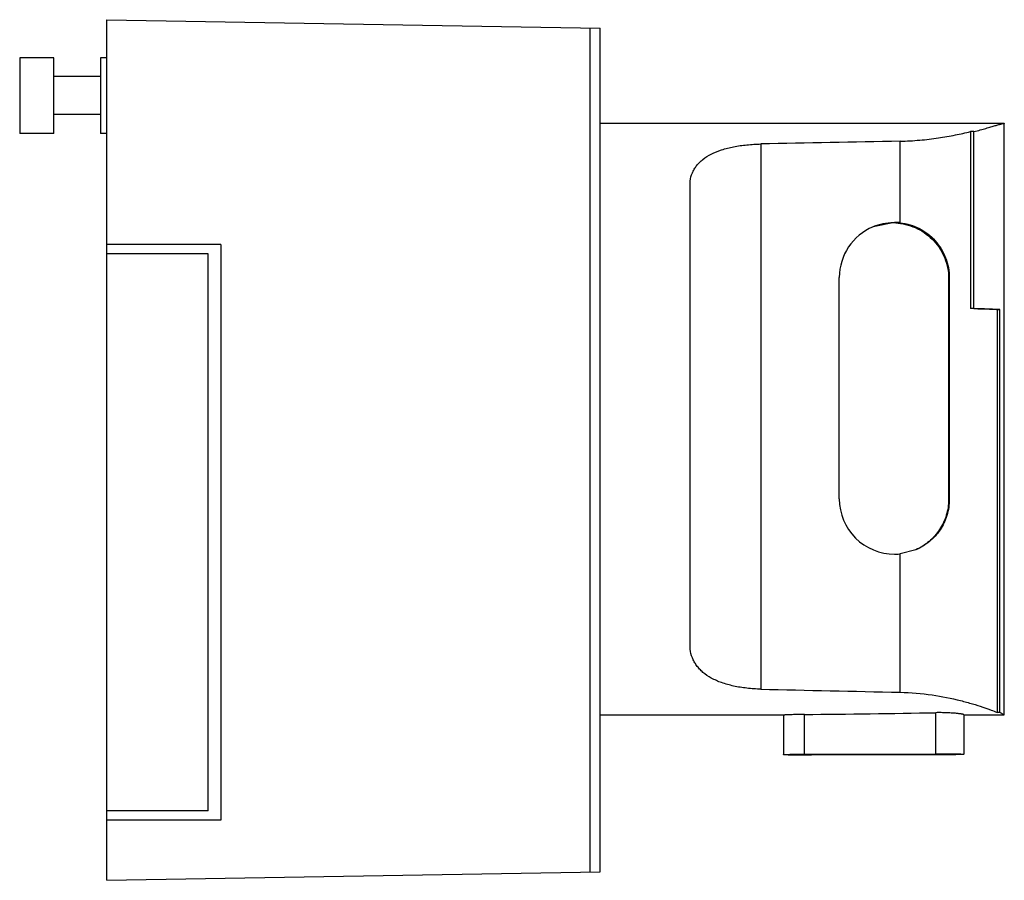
# Model space of a CAD drawing. Header units: millimetres. Extents: x 11.4 to 89.3, y 35.5 to 103.5.
import ezdxf

# ---------------------------------------------------------------- set-up
doc = ezdxf.new("R2010")
doc.units = ezdxf.units.MM
doc.header["$LTSCALE"] = 9.032683
doc.layers.get('0').update_dxf_attribs({"linetype": 'CONTINUOUS'})

msp = doc.modelspace()

# ---------------------------------------------------------------- linework, layer by layer
at = {"color": 7, "linetype": 'Continuous'}
for p, q in [((18.321, 35.454), (18.321, 103.454)), ((18.321, 103.454), (57.321, 102.774)), ((56.521, 36.121), (56.521, 102.788)), ((57.321, 36.135), (57.321, 102.774)), ((11.421, 100.454), (11.421, 94.454)), ((14.121, 100.454), (11.421, 100.454)), ((14.121, 94.454), (14.121, 100.454)), ((17.821, 100.454), (17.821, 94.454)), ((18.321, 100.454), (17.821, 100.454)), ((17.821, 98.954), (14.121, 98.954)), ((17.821, 95.954), (14.121, 95.954)), ((57.321, 95.27), (89.256, 95.27)), ((89.256, 95.27), (89.271, 95.264)), ((89.271, 48.529), (89.271, 95.265)), ((14.121, 94.454), (11.421, 94.454)), ((18.321, 94.454), (17.821, 94.454)), ((86.592, 94.614), (86.591, 80.627)), ((86.871, 94.614), (86.592, 94.614)), ((86.871, 80.627), (86.871, 94.614)), ((70.023, 93.635), (70.023, 50.558)), ((81.033, 87.416), (81.033, 93.856)), ((64.421, 53.714), (64.421, 90.709)), ((80.6, 87.439), (78.89, 87.098)), ((80.872, 87.377), (80.977, 87.421)), ((27.321, 85.704), (18.321, 85.704)), ((27.321, 85.704), (27.321, 40.204)), ((26.323, 84.954), (18.321, 84.954)), ((26.323, 40.954), (26.323, 84.954)), ((76.227, 65.589), (76.227, 83.086)), ((84.867, 83.032), (84.921, 83.054)), ((84.867, 83.032), (84.867, 65.536)), ((84.921, 83.054), (84.921, 65.559)), ((86.871, 80.627), (86.591, 80.627)), ((88.695, 80.55), (88.695, 48.717)), ((88.905, 80.55), (88.696, 80.55)), ((88.905, 48.717), (88.905, 80.55)), ((84.867, 65.536), (84.921, 65.559)), ((82.273, 61.567), (81.033, 61.249)), ((81.033, 50.312), (81.033, 61.249)), ((57.321, 48.523), (71.908, 48.523)), ((71.82, 48.53), (71.82, 45.379)), ((73.471, 45.421), (73.471, 48.561)), ((83.86, 45.455), (83.86, 48.698)), ((86.072, 48.542), (86.072, 45.413)), ((86.072, 48.523), (89.256, 48.523)), ((88.905, 48.717), (88.695, 48.717)), ((89.271, 48.529), (88.905, 48.717)), ((89.256, 48.523), (89.271, 48.529)), ((73.471, 45.421), (83.86, 45.455)), ((84.421, 45.37), (74.032, 45.337)), ((26.323, 40.954), (18.321, 40.954)), ((27.321, 40.204), (18.321, 40.204)), ((18.321, 35.454), (57.321, 36.135))]:
    msp.add_line(p, q, dxfattribs=at)
for centre, radius, start, end in [((89.256, 95.201), 0.0696, 87.79549, 90.0034), ((80.476, 83.036), 4.359, 89.75113, 111.37732), ((80.481, 83.075), 4.32, 84.80144, 89.80857), ((80.585, 83.119), 4.32, 84.80144, 89.80857), ((80.591, 83.167), 4.272, 84.05208, 84.812), ((80.582, 83.085), 4.355, 112.85202, 179.93552), ((80.593, 65.593), 4.366, 180.09763, 270.09846), ((80.596, 65.545), 4.318, 270.05873, 275.0467), ((80.601, 65.491), 4.264, 275.03782, 275.81811)]:
    msp.add_arc(centre, radius, start, end, dxfattribs=at)
for centre, major_axis, ratio, start_param, end_param in [((243.019, 71.897), (445.996, -0.517), 0.052395, 1.942557, 1.969194), ((243.019, 71.897), (445.996, -0.517), 0.052395, -1.969072, -1.942436), ((67.896, 71.897), (159.173, 0.527), 0.146808, -1.53625, -1.470822)]:
    msp.add_ellipse(centre, major_axis=major_axis, ratio=ratio, start_param=start_param, end_param=end_param, dxfattribs=at)
for points, knots in [([(86.871, 94.614), (87.038, 94.656), (87.356, 94.74), (87.804, 94.865), (88.197, 94.978), (88.532, 95.077), (88.774, 95.148), (88.936, 95.195), (89.033, 95.222), (89.113, 95.243), (89.177, 95.258), (89.223, 95.267), (89.249, 95.271), (89.259, 95.27)], [0, 0, 0, 0, 0.209146, 0.397598, 0.563387, 0.70486, 0.820482, 0.868169, 0.908889, 0.942496, 0.968906, 0.98807, 1, 1, 1, 1]), ([(81.033, 93.856), (81.551, 93.867), (82.562, 93.921), (84.022, 94.094), (85.358, 94.329), (86.199, 94.518), (86.592, 94.614)], [0, 0, 0, 0, 0.276245, 0.540359, 0.784059, 1, 1, 1, 1]), ([(64.421, 90.709), (64.459, 90.927), (64.551, 91.249), (64.751, 91.646), (64.94, 91.927), (65.171, 92.188), (65.543, 92.519), (66.122, 92.876), (66.944, 93.201), (67.891, 93.435), (68.931, 93.583), (69.654, 93.627), (70.023, 93.635)], [0, 0, 0, 0, 0.096787, 0.145096, 0.194157, 0.244714, 0.29748, 0.411801, 0.540339, 0.683226, 0.837926, 1, 1, 1, 1]), ([(80.872, 87.377), (81.14, 87.353), (81.672, 87.253), (82.429, 86.96), (83.12, 86.534), (83.723, 85.99), (84.218, 85.346), (84.587, 84.622), (84.816, 83.842), (84.867, 83.302), (84.867, 83.032)], [0, 0, 0, 0, 0.124873, 0.249759, 0.374697, 0.499696, 0.624755, 0.749858, 0.874946, 1, 1, 1, 1]), ([(81.033, 87.416), (81.301, 87.388), (81.831, 87.281), (82.575, 86.976), (83.246, 86.543), (83.823, 85.999), (84.296, 85.361), (84.65, 84.642), (84.87, 83.865), (84.921, 83.325), (84.921, 83.054)], [0, 0, 0, 0, 0.126535, 0.251841, 0.37584, 0.499079, 0.622477, 0.746954, 0.872962, 1, 1, 1, 1]), ([(88.696, 80.55), (88.575, 80.558), (88.296, 80.574), (87.595, 80.603), (87.014, 80.618), (86.592, 80.627)], [0, 0, 0, 0, 0.172256, 0.398647, 1, 1, 1, 1]), ([(86.871, 80.627), (87.279, 80.618), (87.841, 80.602), (88.519, 80.574), (88.789, 80.558), (88.905, 80.55)], [0, 0, 0, 0, 0.601459, 0.82773, 1, 1, 1, 1]), ([(84.867, 65.536), (84.867, 65.327), (84.836, 64.909), (84.699, 64.296), (84.473, 63.71), (84.166, 63.162), (83.784, 62.663), (83.336, 62.223), (82.83, 61.851), (82.461, 61.652), (82.271, 61.566)], [0, 0, 0, 0, 0.125019, 0.250025, 0.375024, 0.500013, 0.625002, 0.749998, 0.875005, 1, 1, 1, 1]), ([(84.921, 65.559), (84.921, 65.342), (84.889, 64.911), (84.746, 64.282), (84.514, 63.687), (84.202, 63.137), (83.815, 62.641), (83.36, 62.207), (82.846, 61.841), (82.469, 61.648), (82.274, 61.566)], [0, 0, 0, 0, 0.127998, 0.254905, 0.380252, 0.504266, 0.62753, 0.750806, 0.874804, 1, 1, 1, 1]), ([(70.023, 50.558), (69.653, 50.568), (68.93, 50.616), (67.888, 50.78), (66.941, 51.039), (66.117, 51.395), (65.541, 51.782), (65.17, 52.138), (64.94, 52.419), (64.75, 52.719), (64.551, 53.142), (64.459, 53.484), (64.421, 53.714)], [0, 0, 0, 0, 0.158894, 0.310871, 0.451811, 0.579472, 0.694248, 0.74777, 0.799412, 0.849836, 0.89972, 1, 1, 1, 1]), ([(81.033, 50.312), (81.883, 50.293), (83.494, 50.156), (85.4, 49.775), (86.723, 49.412), (87.524, 49.159), (88.167, 48.93), (88.539, 48.784), (88.695, 48.718)], [0, 0, 0, 0, 0.324317, 0.61485, 0.739856, 0.847565, 0.935136, 1, 1, 1, 1]), ([(73.471, 48.561), (73.299, 48.56), (72.974, 48.554), (72.53, 48.541), (72.215, 48.53), (72.018, 48.524), (71.941, 48.523), (71.908, 48.523)], [0, 0, 0, 0, 0.331404, 0.622895, 0.851775, 0.936863, 1, 1, 1, 1]), ([(86.072, 48.542), (86.072, 48.544), (86.069, 48.548), (86.06, 48.552), (86.046, 48.558), (86.017, 48.566), (85.966, 48.577), (85.891, 48.59), (85.795, 48.604), (85.68, 48.619), (85.548, 48.634), (85.399, 48.648), (85.236, 48.661), (84.995, 48.678), (84.673, 48.693), (84.272, 48.702), (83.998, 48.701), (83.86, 48.698)], [0, 0, 0, 0, 0.002351, 0.006685, 0.013352, 0.022423, 0.047728, 0.082399, 0.126083, 0.178257, 0.238353, 0.305674, 0.379462, 0.458889, 0.630931, 0.814146, 1, 1, 1, 1]), ([(71.82, 45.379), (71.82, 45.38), (71.823, 45.382), (71.829, 45.383), (71.839, 45.385), (71.852, 45.387), (71.869, 45.389), (71.899, 45.391), (71.946, 45.394), (72.013, 45.398), (72.094, 45.401), (72.188, 45.404), (72.294, 45.407), (72.412, 45.41), (72.589, 45.413), (72.832, 45.417), (73.144, 45.42), (73.36, 45.421), (73.471, 45.421)], [0, 0, 0, 0, 0.001632, 0.005294, 0.011188, 0.01934, 0.029754, 0.042422, 0.074413, 0.115051, 0.164042, 0.220996, 0.285456, 0.356935, 0.43484, 0.60742, 0.797896, 1, 1, 1, 1]), ([(74.032, 45.337), (73.895, 45.336), (73.621, 45.336), (73.22, 45.338), (72.898, 45.341), (72.657, 45.344), (72.494, 45.347), (72.345, 45.35), (72.213, 45.353), (72.098, 45.357), (72.014, 45.36), (71.956, 45.363), (71.921, 45.365), (71.891, 45.367), (71.866, 45.37), (71.847, 45.372), (71.833, 45.374), (71.825, 45.376), (71.82, 45.378), (71.82, 45.379)], [0, 0, 0, 0, 0.186676, 0.37065, 0.543384, 0.623072, 0.697043, 0.764468, 0.824557, 0.87664, 0.920105, 0.938448, 0.954467, 0.968113, 0.979343, 0.988131, 0.994469, 0.998373, 1, 1, 1, 1]), ([(83.86, 45.455), (83.998, 45.455), (84.271, 45.456), (84.673, 45.454), (84.995, 45.451), (85.236, 45.448), (85.399, 45.445), (85.547, 45.442), (85.68, 45.439), (85.795, 45.435), (85.879, 45.431), (85.936, 45.428), (85.971, 45.426), (86.002, 45.424), (86.026, 45.422), (86.045, 45.42), (86.06, 45.418), (86.067, 45.416), (86.072, 45.414), (86.072, 45.413)], [0, 0, 0, 0, 0.186676, 0.37065, 0.543384, 0.623072, 0.697043, 0.764468, 0.824557, 0.87664, 0.920105, 0.938448, 0.954467, 0.968113, 0.979343, 0.988131, 0.994469, 0.998373, 1, 1, 1, 1]), ([(86.072, 45.413), (86.072, 45.412), (86.069, 45.41), (86.064, 45.409), (86.054, 45.407), (86.041, 45.405), (86.023, 45.403), (85.993, 45.4), (85.946, 45.397), (85.879, 45.394), (85.799, 45.391), (85.705, 45.388), (85.599, 45.385), (85.481, 45.382), (85.303, 45.378), (85.06, 45.375), (84.749, 45.372), (84.532, 45.371), (84.421, 45.37)], [0, 0, 0, 0, 0.001632, 0.005294, 0.011188, 0.01934, 0.029754, 0.042422, 0.074413, 0.115051, 0.164042, 0.220996, 0.285456, 0.356935, 0.43484, 0.60742, 0.797896, 1, 1, 1, 1])]:
    msp.add_open_spline(points, degree=3, knots=knots, dxfattribs=at)

doc.saveas('drawing.dxf')
